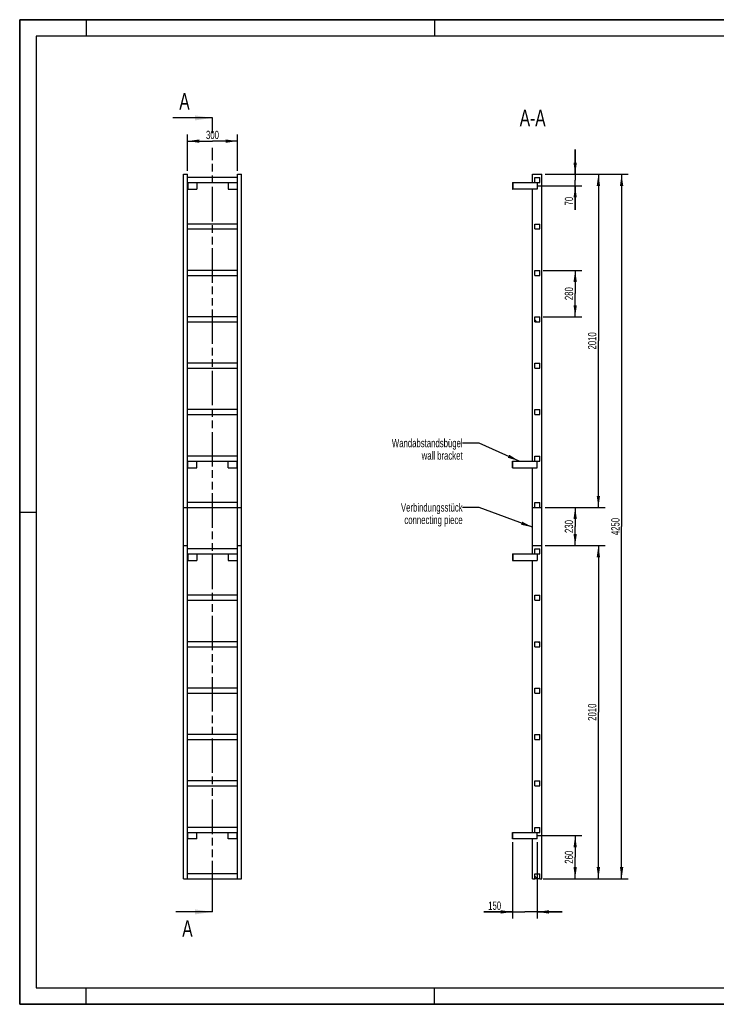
# Model space of a CAD drawing. Header units: millimetres. Extents: x 0 to 8400, y 0 to 5940.
# Tile 1 of 2: x 0 to 4200, y 0 to 5940. Entities that reach past the tile are written whole.
import ezdxf

# ---------------------------------------------------------------- set-up
doc = ezdxf.new("R2010")
doc.units = ezdxf.units.MM
doc.header["$LTSCALE"] = 462
doc.linetypes.add('PHANTOM', pattern=[0.8, 0.45, -0.05, 0.1, -0.05, 0.1, -0.05])
doc.layers.get('0').update_dxf_attribs({"linetype": 'CONTINUOUS'})
for name, color, linetype in [('050_DIMENSIONING', 7, 'CONTINUOUS'), ('053_NOTES', 7, 'CONTINUOUS'), ('HATCHING_BL0', 7, 'CONTINUOUS')]:
    doc.layers.add(name, color=color, linetype=linetype)
doc.styles.get("Standard").update_dxf_attribs({"font": 'txt', "width": 0.7})
doc.dimstyles.new('DIMSTYLE_1', dxfattribs={"dimtxt": 50, "dimasz": 70, "dimexe": 2, "dimexo": 1, "dimtad": 1, "dimdec": 1, "dimtxsty": 'Standard', "dimblk": '_FILLED', "dimblk1": '_FILLED', "dimblk2": '_FILLED', "dimcen": 0.09, "dimazin": 2, "dimtp": 0.5, "dimtm": 0.5, "dimtfac": 1, "dimtdec": 1, "dimtofl": 0, "dimtmove": 0, "dimatfit": 3, "dimldrblk": '_FILLED', "dimfxl": 1, "dimtolj": 1, "dimarcsym": 0})
doc.dimstyles.new('DIMSTYLE_2', dxfattribs={"dimtxt": 50, "dimasz": 70, "dimexe": 2, "dimexo": 1, "dimtad": 1, "dimdec": 1, "dimtxsty": 'Standard', "dimblk": '_FILLED', "dimblk1": '_FILLED', "dimblk2": '_FILLED', "dimcen": 0.09, "dimazin": 2, "dimtp": 0.3, "dimtm": 0.3, "dimtfac": 1, "dimtdec": 1, "dimtofl": 0, "dimtmove": 0, "dimatfit": 3, "dimldrblk": '_FILLED', "dimfxl": 1, "dimtolj": 1, "dimarcsym": 0})
doc.dimstyles.new('DIMSTYLE_3', dxfattribs={"dimtxt": 50, "dimasz": 70, "dimexe": 2, "dimexo": 1, "dimtad": 1, "dimtxsty": 'Standard', "dimblk": '_FILLED', "dimblk1": '_FILLED', "dimblk2": '_FILLED', "dimcen": 0.09, "dimazin": 2, "dimtp": 0.5, "dimtm": 0.5, "dimtfac": 1, "dimtofl": 0, "dimtmove": 0, "dimatfit": 3, "dimldrblk": '_FILLED', "dimfxl": 1, "dimtolj": 1, "dimarcsym": 0})
doc.dimstyles.new('DIMSTYLE_4', dxfattribs={"dimtxt": 50, "dimasz": 70, "dimexe": 2, "dimexo": 1, "dimtad": 1, "dimtxsty": 'Standard', "dimblk": '_FILLED', "dimblk1": '_FILLED', "dimblk2": '_FILLED', "dimcen": 0.09, "dimazin": 2, "dimtp": 2, "dimtm": 2, "dimtfac": 1, "dimtofl": 0, "dimtmove": 0, "dimatfit": 3, "dimldrblk": '_FILLED', "dimfxl": 1, "dimtolj": 1, "dimarcsym": 0})
doc.dimstyles.new('DIMSTYLE_5', dxfattribs={"dimtxt": 50, "dimasz": 70, "dimexe": 2, "dimexo": 1, "dimtad": 1, "dimdec": 0, "dimtxsty": 'Standard', "dimblk": '_FILLED', "dimblk1": '_FILLED', "dimblk2": '_FILLED', "dimcen": 0.09, "dimazin": 2, "dimtp": 0.5, "dimtm": 0.5, "dimtfac": 1, "dimtdec": 0, "dimtofl": 0, "dimtmove": 0, "dimatfit": 3, "dimldrblk": '_FILLED', "dimfxl": 1, "dimtolj": 1, "dimarcsym": 0})
doc.dimstyles.get("Standard").update_dxf_attribs({"dimtxt": 50, "dimasz": 70, "dimexe": 2, "dimexo": 1, "dimtad": 1, "dimtxsty": 'Standard', "dimblk": '_FILLED', "dimblk1": '_FILLED', "dimblk2": '_FILLED', "dimcen": 0.09, "dimazin": 2, "dimtol": 1, "dimtp": 0.01, "dimtm": 0.01, "dimtfac": 1, "dimtofl": 0, "dimtmove": 0, "dimatfit": 3, "dimldrblk": '_FILLED', "dimfxl": 1, "dimtolj": 1, "dimarcsym": 0})

# ---------------------------------------------------------------- blocks, each defined once
blk = doc.blocks.new('_FILLED')
at = {"color": 0, "linetype": 'ByBlock'}
blk.add_solid([(0, 0), (-1, 0.143), (-1, -0.143)], dxfattribs=at)
blk = doc.blocks.new('*D2')
at = {"layer": '050_DIMENSIONING', "color": 2, "linetype": 'Continuous', "transparency": 16777216}
for p, q in [((1012.3, 5027.4), (1012.3, 5247.4)), ((1312.3, 5027.4), (1312.3, 5247.4)), ((1012.3, 5207.4), (1162.3, 5207.4)), ((1312.3, 5207.4), (1162.3, 5207.4))]:
    blk.add_line(p, q, dxfattribs=at)
at = {"layer": '050_DIMENSIONING', "color": 2, "linetype": 'Continuous', "transparency": 16777216, "xscale": 70, "yscale": 70, "zscale": 70, "rotation": 180}
blk.add_blockref('_FILLED', (1012.3, 5207.4), dxfattribs=at)
at = {"layer": '050_DIMENSIONING', "color": 2, "linetype": 'Continuous', "transparency": 16777216, "xscale": 70, "yscale": 70, "zscale": 70}
blk.add_blockref('_FILLED', (1312.3, 5207.4), dxfattribs=at)
at = {"layer": '050_DIMENSIONING', "color": 2, "linetype": 'Continuous', "transparency": 16777216, "insert": (1162.3, 5269.9), "char_height": 50, "width": 171.429, "attachment_point": 2, "line_spacing_factor": 0.9}
blk.add_mtext('300', dxfattribs=at)
blk = doc.blocks.new('*D3')
at = {"layer": '050_DIMENSIONING', "color": 2, "linetype": 'Continuous', "transparency": 16777216}
for p, q in [((3120.3, 1017.4), (3389.1, 1017.4)), ((3349.1, 1017.4), (3349.1, 887.4)), ((3349.1, 757.4), (3349.1, 887.4)), ((3169.1, 757.4), (3389.1, 757.4))]:
    blk.add_line(p, q, dxfattribs=at)
at = {"layer": '050_DIMENSIONING', "color": 2, "linetype": 'Continuous', "transparency": 16777216, "xscale": 70, "yscale": 70, "zscale": 70}
for p, rotation in [((3349.1, 1017.4), 90), ((3349.1, 757.4), 270)]:
    blk.add_blockref('_FILLED', p, dxfattribs=dict(at, rotation=rotation))
at = {"layer": '050_DIMENSIONING', "color": 2, "linetype": 'Continuous', "transparency": 16777216, "insert": (3286.6, 887.4), "char_height": 50, "width": 176.786, "attachment_point": 2, "rotation": 90, "line_spacing_factor": 0.9}
blk.add_mtext('260', dxfattribs=at)
blk = doc.blocks.new('*D4')
at = {"layer": '050_DIMENSIONING', "color": 2, "linetype": 'Continuous', "transparency": 16777216}
for p, q in [((3349.1, 5007.4), (3349.1, 5157.4)), ((3349.1, 5157.4), (3349.1, 4972.4)), ((3169.1, 5007.4), (3389.1, 5007.4)), ((3125.7, 4937.4), (3389.1, 4937.4)), ((3349.1, 4792.5), (3349.1, 4972.4)), ((3349.1, 4937.4), (3349.1, 4792.5))]:
    blk.add_line(p, q, dxfattribs=at)
at = {"layer": '050_DIMENSIONING', "color": 2, "linetype": 'Continuous', "transparency": 16777216, "xscale": 70, "yscale": 70, "zscale": 70}
for p, rotation in [((3349.1, 5007.4), 270), ((3349.1, 4937.4), 90)]:
    blk.add_blockref('_FILLED', p, dxfattribs=dict(at, rotation=rotation))
at = {"layer": '050_DIMENSIONING', "color": 2, "linetype": 'Continuous', "transparency": 16777216, "insert": (3286.6, 4871.1), "char_height": 50, "width": 117.857, "attachment_point": 3, "rotation": 90, "line_spacing_factor": 0.9}
blk.add_mtext('70', dxfattribs=at)
blk = doc.blocks.new('*D5')
at = {"layer": '050_DIMENSIONING', "color": 2, "linetype": 'Continuous', "transparency": 16777216}
for p, q in [((2970.6, 977.4), (2970.6, 517.4)), ((3120.6, 977.4), (3120.6, 517.4)), ((2970.6, 557.4), (2799.2, 557.4)), ((2799.2, 557.4), (3045.6, 557.4)), ((3270.6, 557.4), (3045.6, 557.4)), ((3120.6, 557.4), (3270.6, 557.4))]:
    blk.add_line(p, q, dxfattribs=at)
at = {"layer": '050_DIMENSIONING', "color": 2, "linetype": 'Continuous', "transparency": 16777216, "xscale": 70, "yscale": 70, "zscale": 70}
blk.add_blockref('_FILLED', (2970.6, 557.4), dxfattribs=at)
at = {"layer": '050_DIMENSIONING', "color": 2, "linetype": 'Continuous', "transparency": 16777216, "xscale": 70, "yscale": 70, "zscale": 70, "rotation": 180}
blk.add_blockref('_FILLED', (3120.6, 557.4), dxfattribs=at)
at = {"layer": '050_DIMENSIONING', "color": 2, "linetype": 'Continuous', "transparency": 16777216, "insert": (2902.8, 619.9), "char_height": 50, "width": 155.357, "attachment_point": 3, "line_spacing_factor": 0.9}
blk.add_mtext('150', dxfattribs=at)
blk = doc.blocks.new('*D6')
at = {"layer": '050_DIMENSIONING', "color": 2, "linetype": 'Continuous', "transparency": 16777216}
for p, q in [((3155.6, 4427.4), (3389.1, 4427.4)), ((3349.1, 4427.4), (3349.1, 4287.4)), ((3349.1, 4147.4), (3349.1, 4287.4)), ((3155.6, 4147.4), (3389.1, 4147.4))]:
    blk.add_line(p, q, dxfattribs=at)
at = {"layer": '050_DIMENSIONING', "color": 2, "linetype": 'Continuous', "transparency": 16777216, "xscale": 70, "yscale": 70, "zscale": 70}
for p, rotation in [((3349.1, 4427.4), 90), ((3349.1, 4147.4), 270)]:
    blk.add_blockref('_FILLED', p, dxfattribs=dict(at, rotation=rotation))
at = {"layer": '050_DIMENSIONING', "color": 2, "linetype": 'Continuous', "transparency": 16777216, "insert": (3286.6, 4287.4), "char_height": 50, "width": 176.786, "attachment_point": 2, "rotation": 90, "line_spacing_factor": 0.9}
blk.add_mtext('280', dxfattribs=at)
blk = doc.blocks.new('*D7')
at = {"layer": '050_DIMENSIONING', "color": 2, "linetype": 'Continuous', "transparency": 16777216}
for p, q in [((3169.1, 5007.4), (3529.1, 5007.4)), ((3489.1, 5007.4), (3489.1, 4002.4)), ((3489.1, 2997.4), (3489.1, 4002.4)), ((3169.1, 2997.4), (3529.1, 2997.4))]:
    blk.add_line(p, q, dxfattribs=at)
at = {"layer": '050_DIMENSIONING', "color": 2, "linetype": 'Continuous', "transparency": 16777216, "xscale": 70, "yscale": 70, "zscale": 70}
for p, rotation in [((3489.1, 5007.4), 90), ((3489.1, 2997.4), 270)]:
    blk.add_blockref('_FILLED', p, dxfattribs=dict(at, rotation=rotation))
at = {"layer": '050_DIMENSIONING', "color": 2, "linetype": 'Continuous', "transparency": 16777216, "insert": (3426.6, 4002.4), "char_height": 50, "width": 219.643, "attachment_point": 2, "rotation": 90, "line_spacing_factor": 0.9}
blk.add_mtext('2010', dxfattribs=at)
blk = doc.blocks.new('*D8')
at = {"layer": '050_DIMENSIONING', "color": 2, "linetype": 'Continuous', "transparency": 16777216}
for p, q in [((3169.1, 2767.4), (3529.1, 2767.4)), ((3489.1, 2767.4), (3489.1, 1762.4)), ((3489.1, 757.4), (3489.1, 1762.4)), ((3169.1, 757.4), (3529.1, 757.4))]:
    blk.add_line(p, q, dxfattribs=at)
at = {"layer": '050_DIMENSIONING', "color": 2, "linetype": 'Continuous', "transparency": 16777216, "xscale": 70, "yscale": 70, "zscale": 70}
for p, rotation in [((3489.1, 2767.4), 90), ((3489.1, 757.4), 270)]:
    blk.add_blockref('_FILLED', p, dxfattribs=dict(at, rotation=rotation))
at = {"layer": '050_DIMENSIONING', "color": 2, "linetype": 'Continuous', "transparency": 16777216, "insert": (3426.6, 1762.4), "char_height": 50, "width": 219.643, "attachment_point": 2, "rotation": 90, "line_spacing_factor": 0.9}
blk.add_mtext('2010', dxfattribs=at)
blk = doc.blocks.new('*D9')
at = {"layer": '050_DIMENSIONING', "color": 2, "linetype": 'Continuous', "transparency": 16777216}
for p, q in [((3169.1, 5007.4), (3669.1, 5007.4)), ((3629.1, 5007.4), (3629.1, 2882.4)), ((3629.1, 757.4), (3629.1, 2882.4)), ((3155.6, 757.4), (3669.1, 757.4))]:
    blk.add_line(p, q, dxfattribs=at)
at = {"layer": '050_DIMENSIONING', "color": 2, "linetype": 'Continuous', "transparency": 16777216, "xscale": 70, "yscale": 70, "zscale": 70}
for p, rotation in [((3629.1, 5007.4), 90), ((3629.1, 757.4), 270)]:
    blk.add_blockref('_FILLED', p, dxfattribs=dict(at, rotation=rotation))
at = {"layer": '050_DIMENSIONING', "color": 2, "linetype": 'Continuous', "transparency": 16777216, "insert": (3566.6, 2882.4), "char_height": 50, "width": 230.357, "attachment_point": 2, "rotation": 90, "line_spacing_factor": 0.9}
blk.add_mtext('4250', dxfattribs=at)
blk = doc.blocks.new('*D10')
at = {"layer": '050_DIMENSIONING', "color": 2, "linetype": 'Continuous', "transparency": 16777216}
for p, q in [((3169.1, 2997.3), (3389.1, 2997.3)), ((3349.1, 2997.3), (3349.1, 2882.4)), ((3349.1, 2767.5), (3349.1, 2882.4)), ((3169.1, 2767.5), (3389.1, 2767.5))]:
    blk.add_line(p, q, dxfattribs=at)
at = {"layer": '050_DIMENSIONING', "color": 2, "linetype": 'Continuous', "transparency": 16777216, "xscale": 70, "yscale": 70, "zscale": 70}
for p, rotation in [((3349.1, 2997.3), 90), ((3349.1, 2767.5), 270)]:
    blk.add_blockref('_FILLED', p, dxfattribs=dict(at, rotation=rotation))
at = {"layer": '050_DIMENSIONING', "color": 2, "linetype": 'Continuous', "transparency": 16777216, "insert": (3286.6, 2882.4), "char_height": 50, "width": 171.429, "attachment_point": 2, "rotation": 90, "line_spacing_factor": 0.9}
blk.add_mtext('230', dxfattribs=at)
blk = doc.blocks.new('XSEC_FILLED')
at = {"color": 0, "linetype": 'ByBlock'}
blk.add_solid([(0, 0), (-1, 0.143), (-1, -0.143)], dxfattribs=at)
blk = doc.blocks.new('HATCHING_BL0', base_point=(1042.6, 2952.4))
at = {"layer": 'HATCHING_BL0', "color": 7, "linetype": 'PHANTOM'}
for p, q in [((1162.3, 5256.2), (1162.3, 5347.4)), ((1162.3, 657.4), (1162.3, 5167.2)), ((1162.3, 557.4), (1162.3, 657.4))]:
    blk.add_line(p, q, dxfattribs=at)
at = {"layer": 'HATCHING_BL0', "color": 7, "linetype": 'Continuous', "char_height": 100, "width": 128.571, "attachment_point": 1, "line_spacing_factor": 0.9}
for insert in [(962.2, 5497.4), (980.2, 507.4)]:
    blk.add_mtext('A', dxfattribs=dict(at, insert=insert))
at = {"layer": 'HATCHING_BL0', "color": 7, "linetype": 'Continuous'}
for points in [[(1162.3, 5347.4), (922.9, 5347.4)], [(1162.3, 557.4), (940.9, 557.4)]]:
    blk.add_leader(points, dimstyle='Standard', override={"dimasz": 105, "dimtad": 0, "dimldrblk": 'XSEC_FILLED'}, dxfattribs=at)

msp = doc.modelspace()

# ---------------------------------------------------------------- hatches: boundary and pattern name
at = {"linetype": 'Continuous'}
h = msp.add_hatch(dxfattribs=at)
h.set_pattern_fill('ANSI31', color=2, angle=90, style=0, pattern_type=2)
h.set_pattern_definition([(135, (3120.6, 757.42), (-239.54, -239.54), [])])
edge = h.paths.add_edge_path()
edge.add_line((3135.594, 757.417), (3105.594, 757.417))
edge.add_line((3105.594, 757.417), (3105.594, 787.417))
edge.add_line((3105.594, 787.417), (3135.594, 787.417))
edge.add_line((3135.594, 757.417), (3135.594, 787.417))
edge = h.paths.add_edge_path()
edge.add_line((3105.594, 1037.417), (3105.594, 1067.417))
edge.add_line((3105.594, 1067.417), (3135.594, 1067.417))
edge.add_line((3135.594, 1037.417), (3135.594, 1067.417))
edge.add_line((3105.594, 1037.417), (3135.594, 1037.417))
edge = h.paths.add_edge_path()
edge.add_line((3105.594, 1317.417), (3105.594, 1347.417))
edge.add_line((3105.594, 1347.417), (3135.594, 1347.417))
edge.add_line((3135.594, 1317.417), (3135.594, 1347.417))
edge.add_line((3105.594, 1317.417), (3135.594, 1317.417))
edge = h.paths.add_edge_path()
edge.add_line((3105.594, 1597.417), (3105.594, 1627.417))
edge.add_line((3105.594, 1627.417), (3135.594, 1627.417))
edge.add_line((3135.594, 1597.417), (3135.594, 1627.417))
edge.add_line((3105.594, 1597.417), (3135.594, 1597.417))
edge = h.paths.add_edge_path()
edge.add_line((3105.594, 1877.417), (3105.594, 1907.417))
edge.add_line((3105.594, 1907.417), (3135.594, 1907.417))
edge.add_line((3135.594, 1877.417), (3135.594, 1907.417))
edge.add_line((3105.594, 1877.417), (3135.594, 1877.417))
edge = h.paths.add_edge_path()
edge.add_line((3105.594, 2157.417), (3105.594, 2187.417))
edge.add_line((3105.594, 2187.417), (3135.594, 2187.417))
edge.add_line((3135.594, 2157.417), (3135.594, 2187.417))
edge.add_line((3105.594, 2157.417), (3135.594, 2157.417))
edge = h.paths.add_edge_path()
edge.add_line((3105.594, 2437.417), (3105.594, 2467.417))
edge.add_line((3105.594, 2467.417), (3135.594, 2467.417))
edge.add_line((3135.594, 2437.417), (3135.594, 2467.417))
edge.add_line((3105.594, 2437.417), (3135.594, 2437.417))
edge = h.paths.add_edge_path()
edge.add_line((3105.594, 2717.417), (3105.594, 2747.417))
edge.add_line((3105.594, 2747.417), (3135.594, 2747.417))
edge.add_line((3135.594, 2717.417), (3135.594, 2747.417))
edge.add_line((3105.594, 2717.417), (3135.594, 2717.417))
edge = h.paths.add_edge_path()
edge.add_line((3105.594, 2997.417), (3105.594, 3027.417))
edge.add_line((3105.594, 3027.417), (3135.594, 3027.417))
edge.add_line((3135.594, 2997.417), (3135.594, 3027.417))
edge.add_line((3105.594, 2997.417), (3135.594, 2997.417))
edge = h.paths.add_edge_path()
edge.add_line((3105.594, 3277.417), (3105.594, 3307.417))
edge.add_line((3105.594, 3307.417), (3135.594, 3307.417))
edge.add_line((3135.594, 3277.417), (3135.594, 3307.417))
edge.add_line((3105.594, 3277.417), (3135.594, 3277.417))
edge = h.paths.add_edge_path()
edge.add_line((3105.594, 3557.417), (3105.594, 3587.417))
edge.add_line((3105.594, 3587.417), (3135.594, 3587.417))
edge.add_line((3135.594, 3557.417), (3135.594, 3587.417))
edge.add_line((3105.594, 3557.417), (3135.594, 3557.417))
edge = h.paths.add_edge_path()
edge.add_line((3105.594, 3837.417), (3105.594, 3867.417))
edge.add_line((3105.594, 3867.417), (3135.594, 3867.417))
edge.add_line((3135.594, 3837.417), (3135.594, 3867.417))
edge.add_line((3105.594, 3837.417), (3135.594, 3837.417))
edge = h.paths.add_edge_path()
edge.add_line((3105.594, 4117.417), (3105.594, 4147.417))
edge.add_line((3105.594, 4147.417), (3135.594, 4147.417))
edge.add_line((3135.594, 4117.417), (3135.594, 4147.417))
edge.add_line((3105.594, 4117.417), (3135.594, 4117.417))
edge = h.paths.add_edge_path()
edge.add_line((3105.594, 4397.417), (3105.594, 4427.417))
edge.add_line((3105.594, 4427.417), (3135.594, 4427.417))
edge.add_line((3135.594, 4397.417), (3135.594, 4427.417))
edge.add_line((3105.594, 4397.417), (3135.594, 4397.417))
edge = h.paths.add_edge_path()
edge.add_line((3105.594, 4677.417), (3105.594, 4707.417))
edge.add_line((3105.594, 4707.417), (3135.594, 4707.417))
edge.add_line((3135.594, 4677.417), (3135.594, 4707.417))
edge.add_line((3105.594, 4677.417), (3135.594, 4677.417))
edge = h.paths.add_edge_path()
edge.add_line((3105.594, 4957.417), (3105.594, 4987.417))
edge.add_line((3105.594, 4987.417), (3135.594, 4987.417))
edge.add_line((3135.594, 4957.417), (3135.594, 4987.417))
edge.add_line((3105.594, 4957.417), (3135.594, 4957.417))

# ---------------------------------------------------------------- linework, layer by layer
at = {"color": 7, "linetype": 'Continuous'}
for p, q in [((0, 5940), (8400, 5940)), ((0, 0), (0, 5940)), ((987.255, 5007.417), (1012.255, 5007.417)), ((987.255, 2997.417), (987.255, 5007.417)), ((1012.255, 2997.417), (1012.255, 5007.417)), ((1312.255, 5007.417), (1337.255, 5007.417)), ((1312.255, 2997.417), (1312.255, 5007.417)), ((1337.255, 2997.417), (1337.255, 5007.417)), ((3092.094, 4957.417), (3092.094, 5007.417)), ((3092.094, 5007.417), (3149.094, 5007.417)), ((3149.094, 2997.417), (3149.094, 5007.417)), ((1312.255, 4987.417), (1012.255, 4987.417)), ((1012.255, 4957.417), (1312.255, 4957.417)), ((1014.255, 4957.417), (1014.255, 4917.417)), ((1067.255, 4957.417), (1067.255, 4917.417)), ((1257.255, 4957.417), (1257.255, 4917.417)), ((1310.255, 4957.417), (1310.255, 4917.417)), ((2970.594, 4957.417), (2972.594, 4957.417)), ((2970.594, 4957.417), (2970.594, 4917.417)), ((2972.594, 4957.417), (3105.594, 4957.417)), ((2972.594, 4957.417), (2972.594, 4917.417)), ((3105.594, 4987.417), (3135.594, 4987.417)), ((3105.594, 4957.417), (3105.594, 4987.417)), ((3105.594, 4957.417), (3135.594, 4957.417)), ((3120.594, 4957.417), (3120.594, 4917.417)), ((3135.594, 4957.417), (3135.594, 4987.417)), ((1012.255, 4917.417), (1014.255, 4917.417)), ((1014.255, 4917.417), (1067.255, 4917.417)), ((1257.255, 4917.417), (1310.255, 4917.417)), ((1310.255, 4917.417), (1312.255, 4917.417)), ((2970.594, 4917.417), (2972.594, 4917.417)), ((3120.594, 4917.417), (2972.594, 4917.417)), ((3092.094, 3277.417), (3092.094, 4917.417)), ((1312.255, 4707.417), (1012.255, 4707.417)), ((3105.594, 4707.417), (3135.594, 4707.417)), ((3105.594, 4677.417), (3105.594, 4707.417)), ((3135.594, 4677.417), (3135.594, 4707.417)), ((1012.255, 4677.417), (1312.255, 4677.417)), ((3105.594, 4677.417), (3135.594, 4677.417)), ((1312.255, 4427.417), (1012.255, 4427.417)), ((1012.255, 4397.417), (1312.255, 4397.417)), ((3105.594, 4427.417), (3135.594, 4427.417)), ((3105.594, 4397.417), (3105.594, 4427.417)), ((3105.594, 4397.417), (3135.594, 4397.417)), ((3135.594, 4397.417), (3135.594, 4427.417)), ((1312.255, 4147.417), (1012.255, 4147.417)), ((1012.255, 4117.417), (1312.255, 4117.417)), ((3105.594, 4147.417), (3135.594, 4147.417)), ((3105.594, 4117.417), (3105.594, 4147.417)), ((3105.594, 4117.417), (3135.594, 4117.417)), ((3135.594, 4117.417), (3135.594, 4147.417)), ((1312.255, 3867.417), (1012.255, 3867.417)), ((3105.594, 3867.417), (3135.594, 3867.417)), ((3105.594, 3837.417), (3105.594, 3867.417)), ((3135.594, 3837.417), (3135.594, 3867.417)), ((1012.255, 3837.417), (1312.255, 3837.417)), ((3105.594, 3837.417), (3135.594, 3837.417)), ((1312.255, 3587.417), (1012.255, 3587.417)), ((3105.594, 3557.417), (3105.594, 3587.417)), ((3105.594, 3587.417), (3135.594, 3587.417)), ((3135.594, 3557.417), (3135.594, 3587.417)), ((1012.255, 3557.417), (1312.255, 3557.417)), ((3105.594, 3557.417), (3135.594, 3557.417)), ((1312.255, 3307.417), (1012.255, 3307.417)), ((1012.255, 3277.417), (1312.255, 3277.417)), ((1014.255, 3237.417), (1014.255, 3277.417)), ((1067.255, 3237.417), (1067.255, 3277.417)), ((1257.255, 3237.417), (1257.255, 3277.417)), ((1310.255, 3237.417), (1310.255, 3277.417)), ((2970.594, 3277.417), (2972.594, 3277.417)), ((2970.594, 3237.417), (2970.594, 3277.417)), ((2972.594, 3277.417), (3105.594, 3277.417)), ((2972.594, 3237.417), (2972.594, 3277.417)), ((3105.594, 3277.417), (3105.594, 3307.417)), ((3105.594, 3307.417), (3135.594, 3307.417)), ((3105.594, 3277.417), (3135.594, 3277.417)), ((3120.594, 3237.417), (3120.594, 3277.417)), ((3135.594, 3277.417), (3135.594, 3307.417)), ((1012.255, 3237.417), (1014.255, 3237.417)), ((1014.255, 3237.417), (1067.255, 3237.417)), ((1257.255, 3237.417), (1310.255, 3237.417)), ((1310.255, 3237.417), (1312.255, 3237.417)), ((2970.594, 3237.417), (2972.594, 3237.417)), ((2972.594, 3237.417), (3120.594, 3237.417)), ((3092.094, 2997.417), (3092.094, 3237.417)), ((987.255, 2997.417), (1012.255, 2997.417)), ((987.255, 2997.317), (1012.255, 2997.317)), ((987.255, 2767.517), (987.255, 2997.317)), ((1312.255, 3027.417), (1012.255, 3027.417)), ((1012.255, 2997.417), (1312.255, 2997.417)), ((1012.255, 2767.517), (1012.255, 2997.317)), ((1312.255, 2997.417), (1337.255, 2997.417)), ((1312.255, 2767.517), (1312.255, 2997.317)), ((1312.255, 2997.317), (1337.255, 2997.317)), ((1337.255, 2767.517), (1337.255, 2997.317)), ((3092.094, 2997.417), (3105.594, 2997.417)), ((3092.094, 2767.517), (3092.094, 2997.317)), ((3092.094, 2997.317), (3149.094, 2997.317)), ((3105.594, 2997.417), (3105.594, 3027.417)), ((3105.594, 3027.417), (3135.594, 3027.417)), ((3105.594, 2997.417), (3135.594, 2997.417)), ((3135.594, 2997.417), (3135.594, 3027.417)), ((3135.594, 2997.417), (3149.094, 2997.417)), ((3149.094, 2767.517), (3149.094, 2997.317)), ((987.255, 2767.517), (1012.255, 2767.517)), ((987.255, 2767.417), (1012.255, 2767.417)), ((987.255, 757.417), (987.255, 2767.417)), ((1012.255, 757.417), (1012.255, 2767.417)), ((1312.255, 2747.417), (1012.255, 2747.417)), ((1312.255, 2767.517), (1337.255, 2767.517)), ((1312.255, 757.417), (1312.255, 2767.417)), ((1312.255, 2767.417), (1337.255, 2767.417)), ((1337.255, 757.417), (1337.255, 2767.417)), ((3092.094, 2767.517), (3149.094, 2767.517)), ((3092.094, 2767.417), (3149.094, 2767.417)), ((3092.094, 2717.417), (3092.094, 2767.417)), ((3105.594, 2717.417), (3105.594, 2747.417)), ((3105.594, 2747.417), (3135.594, 2747.417)), ((3135.594, 2717.417), (3135.594, 2747.417)), ((3149.094, 757.417), (3149.094, 2767.417)), ((1012.255, 2717.417), (1312.255, 2717.417)), ((1012.255, 2677.417), (1014.255, 2677.417)), ((1014.255, 2717.417), (1014.255, 2677.417)), ((1014.255, 2677.417), (1067.255, 2677.417)), ((1067.255, 2717.417), (1067.255, 2677.417)), ((1257.255, 2717.417), (1257.255, 2677.417)), ((1257.255, 2677.417), (1310.255, 2677.417)), ((1310.255, 2717.417), (1310.255, 2677.417)), ((1310.255, 2677.417), (1312.255, 2677.417)), ((2970.594, 2717.417), (2972.594, 2717.417)), ((2970.594, 2717.417), (2970.594, 2677.417)), ((2970.594, 2677.417), (2972.594, 2677.417)), ((2972.594, 2717.417), (3105.594, 2717.417)), ((2972.594, 2717.417), (2972.594, 2677.417)), ((2972.594, 2677.417), (3120.594, 2677.417)), ((3092.094, 1037.417), (3092.094, 2677.417)), ((3105.594, 2717.417), (3135.594, 2717.417)), ((3120.594, 2717.417), (3120.594, 2677.417)), ((1312.255, 2467.417), (1012.255, 2467.417)), ((1012.255, 2437.417), (1312.255, 2437.417)), ((3105.594, 2437.417), (3105.594, 2467.417)), ((3105.594, 2467.417), (3135.594, 2467.417)), ((3105.594, 2437.417), (3135.594, 2437.417)), ((3135.594, 2437.417), (3135.594, 2467.417)), ((1312.255, 2187.417), (1012.255, 2187.417)), ((1012.255, 2157.417), (1312.255, 2157.417)), ((3105.594, 2157.417), (3105.594, 2187.417)), ((3105.594, 2187.417), (3135.594, 2187.417)), ((3105.594, 2157.417), (3135.594, 2157.417)), ((3135.594, 2157.417), (3135.594, 2187.417)), ((1312.255, 1907.417), (1012.255, 1907.417)), ((3105.594, 1877.417), (3105.594, 1907.417)), ((3105.594, 1907.417), (3135.594, 1907.417)), ((3135.594, 1877.417), (3135.594, 1907.417)), ((1012.255, 1877.417), (1312.255, 1877.417)), ((3105.594, 1877.417), (3135.594, 1877.417)), ((1312.255, 1627.417), (1012.255, 1627.417)), ((3105.594, 1597.417), (3105.594, 1627.417)), ((3105.594, 1627.417), (3135.594, 1627.417)), ((3135.594, 1597.417), (3135.594, 1627.417)), ((1012.255, 1597.417), (1312.255, 1597.417)), ((3105.594, 1597.417), (3135.594, 1597.417)), ((1312.255, 1347.417), (1012.255, 1347.417)), ((1012.255, 1317.417), (1312.255, 1317.417)), ((3105.594, 1317.417), (3105.594, 1347.417)), ((3105.594, 1347.417), (3135.594, 1347.417)), ((3105.594, 1317.417), (3135.594, 1317.417)), ((3135.594, 1317.417), (3135.594, 1347.417)), ((1312.255, 1067.417), (1012.255, 1067.417)), ((1012.255, 1037.417), (1312.255, 1037.417)), ((1014.255, 997.417), (1014.255, 1037.417)), ((1067.255, 997.417), (1067.255, 1037.417)), ((1257.255, 997.417), (1257.255, 1037.417)), ((1310.255, 997.417), (1310.255, 1037.417)), ((2970.594, 1037.417), (2972.594, 1037.417)), ((2970.594, 997.417), (2970.594, 1037.417)), ((2972.594, 1037.417), (3105.594, 1037.417)), ((2972.594, 997.417), (2972.594, 1037.417)), ((3105.594, 1037.417), (3105.594, 1067.417)), ((3105.594, 1067.417), (3135.594, 1067.417)), ((3105.594, 1037.417), (3135.594, 1037.417)), ((3120.594, 997.417), (3120.594, 1037.417)), ((3135.594, 1037.417), (3135.594, 1067.417)), ((1014.255, 997.417), (1012.255, 997.417)), ((1067.255, 997.417), (1014.255, 997.417)), ((1310.255, 997.417), (1257.255, 997.417)), ((1312.255, 997.417), (1310.255, 997.417)), ((2972.594, 997.417), (2970.594, 997.417)), ((3120.594, 997.417), (2972.594, 997.417)), ((3092.094, 757.417), (3092.094, 997.417)), ((1312.255, 787.417), (1012.255, 787.417)), ((3105.594, 757.417), (3105.594, 787.417)), ((3105.594, 787.417), (3135.594, 787.417)), ((3135.594, 757.417), (3135.594, 787.417)), ((987.255, 757.417), (1012.255, 757.417)), ((1012.255, 757.417), (1312.255, 757.417)), ((1312.255, 757.417), (1337.255, 757.417)), ((3092.094, 757.417), (3105.594, 757.417)), ((3135.594, 757.417), (3105.594, 757.417)), ((3135.594, 757.417), (3149.094, 757.417)), ((0, 0), (8400, 0))]:
    msp.add_line(p, q, dxfattribs=at)
at = {"color": 3, "linetype": 'Continuous'}
for p, q in [((0, 5940), (0, 0)), ((8400, 5940), (0, 5940)), ((400, 5940), (400, 5840)), ((2500, 5940), (2500, 5840)), ((0, 2970), (100, 2970)), ((400, 0), (400, 100)), ((2500, 0), (2500, 100)), ((8400, 0), (0, 0))]:
    msp.add_line(p, q, dxfattribs=at)
at = {"color": 5, "linetype": 'Continuous'}
for p, q in [((100, 5840), (100, 100)), ((8300, 5840), (100, 5840)), ((100, 100), (8300, 100))]:
    msp.add_line(p, q, dxfattribs=at)

# ---------------------------------------------------------------- block references
at = {"layer": 'HATCHING_BL0'}
msp.add_blockref('HATCHING_BL0', (1042.564, 2952.417), dxfattribs=at)

# ---------------------------------------------------------------- texts
at = {"layer": '053_NOTES', "color": 2, "linetype": 'Continuous', "attachment_point": 3, "line_spacing_factor": 0.9}
for s, insert, char_height, width in [('A-A', (3170.726, 5397.417), 100, 364.28571), ('Wandabstandsbügel\\Pwall bracket', (2670.594, 3410.811), 50, 945.35714), ('Verbindungsstück\\Pconnecting piece', (2670.594, 3022.427), 50, 843.57143)]:
    msp.add_mtext(s, dxfattribs=dict(at, insert=insert, char_height=char_height, width=width))

# ---------------------------------------------------------------- dimensions: what is measured, and where the dimension line sits
at = {"layer": '050_DIMENSIONING', "color": 2, "linetype": 'Continuous'}
for base, p1, p2, dimstyle, picture, middle in [((1312.255, 5207.417), (1012.255, 5026.417), (1312.255, 5026.417), 'DIMSTYLE_1', '*D2', (1155.112, 5207.417)), ((3120.594, 557.417), (2970.594, 978.417), (3120.594, 978.417), 'DIMSTYLE_3', '*D5', (2843.839, 557.417))]:
    dim = msp.add_linear_dim(base=base, p1=p1, p2=p2, dimstyle=dimstyle, dxfattribs=at)
    dim.commit()
    dim.dimension.update_dxf_attribs({"geometry": picture, "text_midpoint": middle, "dimtype": 160})
for base, p1, p2, angle, dimstyle, picture, middle in [((3349.094, 4937.417), (3168.094, 5007.417), (3124.738, 4937.417), 270, 'DIMSTYLE_2', '*D4', (3349.094, 4824.631)), ((3629.094, 5007.417), (3154.594, 757.417), (3168.094, 5007.417), 90, 'DIMSTYLE_4', '*D9', (3629.094, 2875.274)), ((3489.094, 5007.417), (3168.094, 2997.417), (3168.094, 5007.417), 90, 'DIMSTYLE_4', '*D7', (3489.094, 3995.274)), ((3349.094, 4147.417), (3154.594, 4427.417), (3154.594, 4147.417), 270, 'DIMSTYLE_3', '*D6', (3349.094, 4280.274)), ((3349.094, 2997.317), (3168.094, 2767.517), (3168.094, 2997.317), 90, 'DIMSTYLE_5', '*D10', (3349.094, 2875.274)), ((3489.094, 2767.417), (3168.094, 757.417), (3168.094, 2767.417), 90, 'DIMSTYLE_4', '*D8', (3489.094, 1755.274)), ((3349.094, 1017.417), (3168.094, 757.417), (3119.332, 1017.417), 90, 'DIMSTYLE_1', '*D3', (3349.094, 880.274))]:
    dim = msp.add_linear_dim(base=base, p1=p1, p2=p2, angle=angle, dimstyle=dimstyle, dxfattribs=at)
    dim.commit()
    dim.dimension.update_dxf_attribs({"geometry": picture, "text_midpoint": middle, "dimtype": 160})

# ---------------------------------------------------------------- leaders
at = {"layer": '053_NOTES', "color": 2, "linetype": 'Continuous', "annotation_type": 0, "has_hookline": 1, "hookline_direction": 1}
for points, text_width in [([(3011.303, 3277.417), (2770.594, 3385.811), (2670.594, 3385.811)], 578.176), ([(3092.094, 2878.089), (2770.594, 2997.427), (2670.594, 2997.427)], 537.292)]:
    msp.add_leader(points, dimstyle='Standard', override={"dimtad": 0}, dxfattribs=dict(at, text_width=text_width))

doc.saveas('drawing.dxf')
